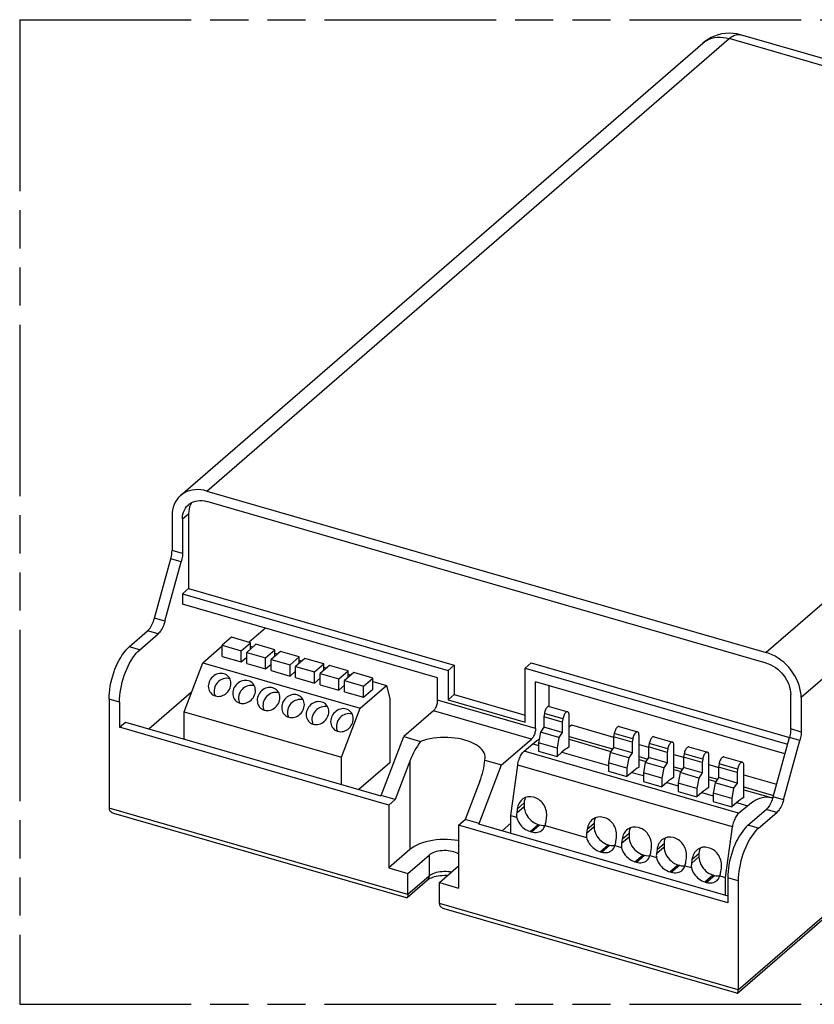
# Model space of a CAD drawing. Header units: millimetres. Extents: x 0 to 210, y 0 to 297.
# Tile 4 of 7: x 50 to 90, y 207 to 257. Entities that reach past the tile are written whole.
import ezdxf

# ---------------------------------------------------------------- set-up
doc = ezdxf.new("R2010")
doc.units = ezdxf.units.MM
doc.header["$LTSCALE"] = 19.36
doc.linetypes.add('PHANTOM', pattern=[0.8, 0.45, -0.05, 0.1, -0.05, 0.1, -0.05])
doc.layers.get('0').update_dxf_attribs({"linetype": 'CONTINUOUS'})
doc.layers.add('DEFAULT_3', color=7, linetype='PHANTOM')

msp = doc.modelspace()

# ---------------------------------------------------------------- linework, layer by layer
at = {"color": 7, "linetype": 'Continuous'}
for p, q in [((57.92715, 233.05343), (84.45415, 256.02649)), ((96.66745, 253.47228), (86.36476, 256.44641)), ((59.26919, 233.27913), (87.67483, 225.07913)), ((86.21555, 207.78524), (115.89052, 233.48451)), ((87.67483, 224.54653), (59.26919, 232.74653)), ((57.49384, 232.01628), (57.49384, 230.26702)), ((58.33395, 232.12883), (58.33395, 228.32958)), ((58.02645, 231.86253), (58.02645, 230.11327)), ((56.6023, 226.82006), (57.43154, 229.83675)), ((57.1349, 226.66631), (57.96415, 229.683)), ((58.02645, 228.06328), (58.33395, 228.32958)), ((58.02645, 228.06328), (58.02645, 227.53067)), ((58.02645, 228.06328), (71.51912, 224.16828)), ((58.33395, 228.32958), (71.82662, 224.43458)), ((70.98652, 223.78942), (58.02645, 227.53067)), ((55.32084, 225.37646), (56.2546, 226.18512)), ((55.85345, 225.22271), (56.7872, 226.03137)), ((62.2392, 226.31455), (61.41083, 225.59716)), ((60.51557, 225.8556), (60.04407, 225.44727)), ((61.47426, 225.57885), (60.51557, 225.8556)), ((61.00276, 225.17052), (61.47426, 225.57885)), ((61.47426, 225.25085), (61.47426, 225.57885)), ((59.06439, 224.56374), (60.04407, 225.41216)), ((60.04407, 224.87916), (60.04407, 225.44727)), ((60.04407, 225.44727), (61.00276, 225.17052)), ((61.00276, 224.60241), (61.00276, 225.17052)), ((61.75831, 225.49685), (61.28681, 225.08852)), ((61.28681, 224.52041), (61.28681, 225.08852)), ((61.28681, 225.08852), (62.2455, 224.81177)), ((61.47426, 225.40671), (61.60923, 225.36774)), ((62.717, 225.2201), (61.75831, 225.49685)), ((62.2455, 224.81177), (62.717, 225.2201)), ((63.00106, 225.1381), (62.52956, 224.72977)), ((62.717, 224.8921), (62.717, 225.2201)), ((62.717, 225.04796), (62.85198, 225.00899)), ((63.95975, 224.86135), (63.00106, 225.1381)), ((58.10648, 222.07499), (59.06439, 224.56374)), ((59.06439, 224.56374), (67.05348, 222.25749)), ((60.04407, 224.87916), (61.00276, 224.60241)), ((61.00276, 224.60241), (61.28681, 224.84841)), ((61.28681, 224.52041), (62.2455, 224.24366)), ((62.2455, 224.24366), (62.2455, 224.81177)), ((62.52956, 224.16166), (62.52956, 224.72977)), ((62.52956, 224.72977), (63.48825, 224.45302)), ((63.48825, 224.45302), (63.95975, 224.86135)), ((64.24381, 224.77935), (63.77231, 224.37102)), ((63.95975, 224.53335), (63.95975, 224.86135)), ((63.95975, 224.68921), (64.09473, 224.65024)), ((65.2025, 224.5026), (64.24381, 224.77935)), ((64.731, 224.09427), (65.2025, 224.5026)), ((65.2025, 224.1746), (65.2025, 224.5026)), ((75.4249, 224.28352), (75.7324, 224.54983)), ((75.7324, 224.54983), (88.85423, 220.76188)), ((62.2455, 224.24366), (62.52956, 224.48966)), ((62.52956, 224.16166), (63.48825, 223.88491)), ((63.48825, 223.88491), (63.48825, 224.45302)), ((63.48825, 223.88491), (63.77231, 224.13091)), ((63.77231, 223.80291), (63.77231, 224.37102)), ((63.77231, 224.37102), (64.731, 224.09427)), ((64.731, 223.52616), (64.731, 224.09427)), ((65.48655, 224.4206), (65.01505, 224.01227)), ((65.01505, 223.44416), (65.01505, 224.01227)), ((65.01505, 224.01227), (65.97374, 223.73552)), ((65.2025, 224.33046), (65.33747, 224.29149)), ((66.44524, 224.14385), (65.48655, 224.4206)), ((65.97374, 223.73552), (66.44524, 224.14385)), ((66.7293, 224.06185), (66.2578, 223.65352)), ((66.44524, 223.81585), (66.44524, 224.14385)), ((67.68799, 223.7851), (66.7293, 224.06185)), ((71.51912, 224.16828), (71.82662, 224.43458)), ((71.51912, 224.16828), (71.51912, 222.67698)), ((71.82662, 224.43458), (71.82662, 222.94328)), ((75.4249, 224.28352), (88.76385, 220.4329)), ((75.4249, 221.54948), (75.4249, 224.28352)), ((63.77231, 223.80291), (64.731, 223.52616)), ((64.731, 223.52616), (65.01505, 223.77216)), ((65.97374, 223.16741), (65.97374, 223.73552)), ((66.2578, 223.08541), (66.2578, 223.65352)), ((66.2578, 223.65352), (67.21649, 223.37677)), ((66.44524, 223.97171), (66.58022, 223.93274)), ((67.21649, 223.37677), (67.68799, 223.7851)), ((67.68799, 223.21699), (67.68799, 223.7851)), ((67.68799, 223.61296), (68.38598, 223.41147)), ((70.98652, 222.65319), (70.98652, 223.78942)), ((88.6282, 219.93945), (75.9575, 223.59717)), ((75.9575, 221.21819), (75.9575, 223.59717)), ((58.48783, 223.06577), (56.3352, 221.20154)), ((65.01505, 223.44416), (65.97374, 223.16741)), ((65.97374, 223.16741), (66.2578, 223.41341)), ((66.2578, 223.08541), (67.21649, 222.80866)), ((67.05348, 222.25749), (68.38598, 223.41147)), ((67.21649, 222.80866), (67.21649, 223.37677)), ((67.21649, 222.80866), (67.68799, 223.21699)), ((68.38598, 223.41147), (68.55556, 222.75133)), ((76.6545, 222.34189), (76.6545, 223.39596)), ((54.29584, 222.71343), (54.29584, 217.17434)), ((54.82845, 222.55968), (54.82845, 221.28143)), ((68.55556, 222.75133), (68.55556, 219.48468)), ((71.51912, 222.67698), (71.82662, 222.94328)), ((71.51912, 222.67698), (75.4249, 221.54948)), ((71.82662, 222.94328), (75.4249, 221.90455)), ((88.91757, 221.19577), (88.91757, 222.94503)), ((89.45018, 222.79128), (89.45018, 221.04202)), ((58.10648, 220.69022), (58.10648, 222.07499)), ((58.10648, 222.07499), (66.09556, 219.76874)), ((66.09556, 219.76874), (67.05348, 222.25749)), ((70.78152, 222.12059), (69.26452, 220.80683)), ((76.65047, 222.34191), (77.59141, 222.07028)), ((54.82845, 221.28143), (55.13595, 221.54773)), ((55.13595, 221.54773), (68.09602, 217.80648)), ((76.40539, 221.99047), (76.375, 221.81953)), ((77.31594, 221.5479), (76.375, 221.81953)), ((76.375, 221.81953), (76.375, 221.28692)), ((77.34633, 221.71884), (77.31594, 221.5479)), ((77.31594, 221.5479), (77.31594, 221.01529)), ((77.66444, 220.28169), (77.66444, 221.89718)), ((68.49866, 217.33518), (54.82845, 221.28143)), ((76.20252, 221.02881), (76.1085, 220.49997)), ((76.375, 221.28692), (76.20252, 221.02881)), ((77.14346, 220.75719), (76.20252, 221.02881)), ((77.31594, 221.01529), (76.375, 221.28692)), ((77.31594, 221.01529), (77.14346, 220.75719)), ((77.66444, 221.30097), (77.78102, 221.40193)), ((77.78102, 221.40193), (79.92258, 220.78372)), ((80.20117, 221.31691), (81.14211, 221.04528)), ((68.11652, 217.82424), (69.26452, 220.80683)), ((69.26452, 220.80683), (70.11524, 220.56125)), ((74.2355, 219.37183), (75.7525, 220.68559)), ((77.14346, 220.75719), (77.04944, 220.22835)), ((77.66444, 220.67428), (79.79103, 220.06039)), ((79.95609, 220.96547), (79.9257, 220.79453)), ((80.86664, 220.5229), (79.9257, 220.79453)), ((79.9257, 220.79453), (79.9257, 220.26192)), ((80.89703, 220.69384), (80.86664, 220.5229)), ((80.86664, 220.5229), (80.86664, 219.99029)), ((81.21514, 219.25669), (81.21514, 220.87218)), ((81.97653, 220.80441), (82.91746, 220.53278)), ((88.02603, 217.74881), (88.85527, 220.7655)), ((88.55864, 217.59506), (89.38788, 220.61175)), ((75.37272, 220.06193), (75.81804, 220.44759)), ((77.04944, 220.22835), (76.1085, 220.49997)), ((76.1085, 220.49997), (76.1085, 220.07389)), ((76.1085, 220.07389), (77.04944, 219.80226)), ((77.04944, 220.22835), (77.04944, 219.80226)), ((77.30046, 220.01965), (77.04944, 219.80226)), ((79.75322, 220.00381), (79.6592, 219.47497)), ((79.9257, 220.26192), (79.75322, 220.00381)), ((80.69416, 219.73219), (79.75322, 220.00381)), ((80.86664, 219.99029), (79.9257, 220.26192)), ((81.21514, 220.41059), (81.69794, 220.27122)), ((81.73145, 220.45297), (81.70106, 220.28203)), ((82.64199, 220.0104), (81.70106, 220.28203)), ((81.70106, 220.28203), (81.70106, 219.74942)), ((82.67238, 220.18134), (82.64199, 220.0104)), ((82.64199, 220.0104), (82.64199, 219.47779)), ((82.99049, 218.74419), (82.99049, 220.35968)), ((83.75188, 220.29191), (84.69282, 220.02028)), ((66.09556, 218.38397), (66.09556, 219.76874)), ((69.57491, 219.56325), (68.82666, 217.61924)), ((73.38478, 219.61741), (74.2355, 219.37183)), ((80.69416, 219.73219), (80.60014, 219.20335)), ((80.86664, 219.99029), (80.69416, 219.73219)), ((81.21514, 219.64928), (81.56638, 219.54789)), ((81.70106, 219.74942), (81.52858, 219.49131)), ((82.64199, 219.47779), (81.70106, 219.74942)), ((82.99049, 219.89809), (83.47329, 219.75872)), ((83.5068, 219.94047), (83.47641, 219.76953)), ((84.41734, 219.4979), (83.47641, 219.76953)), ((83.47641, 219.76953), (83.47641, 219.23692)), ((84.44773, 219.66884), (84.41734, 219.4979)), ((84.76584, 218.23169), (84.76584, 219.84718)), ((85.52723, 219.77941), (86.46817, 219.50778)), ((68.55556, 219.48468), (66.98731, 218.12654)), ((73.0875, 216.38924), (74.2355, 219.37183)), ((74.70602, 216.80182), (75.0559, 219.36648)), ((80.60014, 219.20335), (79.6592, 219.47497)), ((79.6592, 219.47497), (79.6592, 219.04889)), ((79.6592, 219.04889), (80.60014, 218.77726)), ((80.60014, 219.20335), (80.60014, 218.77726)), ((81.52858, 219.49131), (81.43456, 218.96247)), ((82.46951, 219.21969), (81.52858, 219.49131)), ((82.46951, 219.21969), (82.37549, 218.69085)), ((82.64199, 219.47779), (82.46951, 219.21969)), ((82.99049, 219.13678), (83.34173, 219.03539)), ((83.47641, 219.23692), (83.30393, 218.97881)), ((84.41734, 218.96529), (83.47641, 219.23692)), ((84.41734, 219.4979), (84.41734, 218.96529)), ((84.76584, 219.38559), (85.24864, 219.24622)), ((85.28215, 219.42797), (85.25176, 219.25703)), ((86.1927, 218.9854), (85.25176, 219.25703)), ((85.25176, 219.25703), (85.25176, 218.72442)), ((86.22309, 219.15634), (86.1927, 218.9854)), ((86.5412, 217.71919), (86.5412, 219.33468)), ((73.12561, 218.53825), (72.37736, 216.59424)), ((80.85116, 218.99465), (80.60014, 218.77726)), ((82.37549, 218.69085), (81.43456, 218.96247)), ((81.43456, 218.96247), (81.43456, 218.53639)), ((81.43456, 218.53639), (82.37549, 218.26476)), ((82.37549, 218.69085), (82.37549, 218.26476)), ((83.30393, 218.97881), (83.20991, 218.44997)), ((84.24486, 218.70719), (83.30393, 218.97881)), ((84.24486, 218.70719), (84.15084, 218.17835)), ((84.41734, 218.96529), (84.24486, 218.70719)), ((84.76584, 218.62428), (85.11709, 218.52289)), ((85.25176, 218.72442), (85.07928, 218.46631)), ((86.1927, 218.45279), (85.25176, 218.72442)), ((86.1927, 218.9854), (86.1927, 218.45279)), ((86.5412, 218.87309), (88.20319, 218.39331)), ((82.62651, 218.48215), (82.37549, 218.26476)), ((84.15084, 218.17835), (83.20991, 218.44997)), ((83.20991, 218.44997), (83.20991, 218.02389)), ((83.20991, 218.02389), (84.15084, 217.75226)), ((84.15084, 218.17835), (84.15084, 217.75226)), ((85.07928, 218.46631), (84.98526, 217.93747)), ((86.02022, 218.19469), (85.07928, 218.46631)), ((86.02022, 218.19469), (85.9262, 217.66585)), ((86.1927, 218.45279), (86.02022, 218.19469)), ((86.5412, 218.11178), (87.91987, 217.71379)), ((68.09602, 217.80648), (68.11652, 217.82424)), ((68.82666, 217.61924), (68.11652, 217.82424)), ((68.49866, 217.33518), (68.82666, 217.61924)), ((75.91881, 217.71139), (75.8478, 217.73189)), ((84.40186, 217.96965), (84.15084, 217.75226)), ((85.9262, 217.66585), (84.98526, 217.93747)), ((84.98526, 217.93747), (84.98526, 217.51139)), ((84.98526, 217.51139), (85.9262, 217.23976)), ((85.9262, 217.66585), (85.9262, 217.23976)), ((87.73675, 217.74374), (87.95442, 217.70814)), ((68.49866, 217.33518), (68.49866, 214.13955)), ((75.0278, 217.13161), (75.00033, 216.93029)), ((75.38232, 217.43864), (75.38232, 217.2611)), ((86.17722, 217.45715), (85.9262, 217.23976)), ((86.27338, 216.91518), (86.7187, 217.30084)), ((86.74457, 216.30521), (87.67833, 217.11387)), ((69.40828, 212.62172), (54.54524, 216.91231)), ((72.04936, 216.31018), (72.37736, 216.59424)), ((73.0875, 216.38924), (72.37736, 216.59424)), ((74.70602, 216.80182), (74.9958, 216.71817)), ((74.70602, 215.89834), (74.70602, 216.80182)), ((76.49163, 216.49979), (76.51909, 216.70111)), ((79.46952, 216.68639), (79.3985, 216.70689)), ((87.27718, 216.15146), (88.21094, 216.96012)), ((85.71957, 212.36393), (72.04936, 216.31018)), ((72.04936, 216.31018), (72.04936, 213.11455)), ((73.067, 216.37148), (73.0875, 216.38924)), ((73.067, 216.37148), (85.71957, 212.719)), ((74.70602, 216.40614), (74.26625, 216.02529)), ((76.09246, 216.34596), (76.16347, 216.32546)), ((76.44014, 216.30122), (78.5465, 215.69317)), ((78.5785, 216.10661), (78.55104, 215.90529)), ((78.93302, 216.41364), (78.93302, 216.2361)), ((81.24487, 216.17389), (81.17386, 216.19439)), ((85.60668, 213.65507), (85.95656, 216.21973)), ((75.68246, 215.99089), (75.75347, 215.97039)), ((80.04233, 215.47479), (80.0698, 215.67611)), ((80.35386, 215.59411), (80.32639, 215.39279)), ((80.70838, 215.90114), (80.70838, 215.7236)), ((83.02022, 215.66139), (82.94921, 215.68189)), ((69.57491, 215.07161), (68.49866, 214.13955)), ((79.64316, 215.32096), (79.71418, 215.30046)), ((79.99084, 215.27622), (80.32185, 215.18067)), ((81.81769, 214.96229), (81.84515, 215.16361)), ((82.12921, 215.08161), (82.10174, 214.88029)), ((82.48373, 215.38864), (82.48373, 215.2111)), ((84.79557, 215.14889), (84.72456, 215.16939)), ((69.4751, 213.85767), (70.55135, 214.78973)), ((79.23316, 214.96589), (79.30418, 214.94539)), ((81.41852, 214.80846), (81.48953, 214.78796)), ((81.7662, 214.76372), (82.0972, 214.66817)), ((83.59304, 214.44979), (83.6205, 214.65111)), ((83.90456, 214.56911), (83.87709, 214.36779)), ((84.25908, 214.87614), (84.25908, 214.6986)), ((68.49866, 214.13955), (69.4751, 213.85767)), ((71.07292, 213.39642), (72.04936, 214.24205)), ((81.00852, 214.45339), (81.07953, 214.43289)), ((83.19387, 214.29596), (83.26488, 214.27546)), ((83.54155, 214.25122), (83.87256, 214.15567)), ((85.36839, 213.93729), (85.39586, 214.13861)), ((70.46469, 213.51709), (69.43847, 212.62836)), ((69.4751, 212.79246), (69.4751, 213.85767)), ((82.78387, 213.94089), (82.85488, 213.92039)), ((84.96922, 213.78346), (85.04024, 213.76296)), ((85.3169, 213.73872), (85.60668, 213.65507)), ((85.60668, 212.75159), (85.60668, 213.65507)), ((85.71957, 213.64218), (85.71957, 212.36393)), ((71.07292, 213.39642), (72.04936, 213.11455)), ((71.07292, 212.33121), (71.07292, 213.39642)), ((84.55922, 213.42839), (84.63024, 213.40789)), ((86.25218, 213.48843), (86.25218, 207.94934)), ((86.18535, 207.7786), (71.32232, 212.06919))]:
    msp.add_line(p, q, dxfattribs=at)
at = {"color": 9, "linetype": 'Continuous'}
for p, q in [((59.26919, 233.27913), (85.79619, 256.25219)), ((95.88789, 253.33896), (85.79619, 256.25219)), ((114.20183, 248.05219), (87.67483, 225.07913)), ((115.97718, 245.76434), (89.45018, 222.79128)), ((86.25218, 207.94934), (115.97718, 233.69194)), ((58.02645, 231.86253), (58.33395, 232.12883)), ((58.02645, 230.11327), (57.49384, 230.26702)), ((57.96415, 229.683), (57.43154, 229.83675)), ((57.1349, 226.66631), (56.6023, 226.82006)), ((56.7872, 226.03137), (56.2546, 226.18512)), ((55.85345, 225.22271), (55.32084, 225.37646)), ((54.82845, 222.55968), (54.29584, 222.71343)), ((75.9575, 221.21819), (70.98652, 222.65319)), ((75.7525, 220.68559), (70.78152, 222.12059)), ((77.34633, 221.71884), (76.40539, 221.99047)), ((89.45018, 221.04202), (88.91757, 221.19577)), ((77.66444, 220.81762), (79.87133, 220.18055)), ((80.89703, 220.69384), (79.95609, 220.96547)), ((89.38788, 220.61175), (88.85527, 220.7655)), ((86.27338, 216.91518), (75.37272, 220.06193)), ((75.81804, 220.44759), (76.1085, 220.36374)), ((77.30046, 220.01965), (79.6592, 219.33874)), ((82.67238, 220.18134), (81.73145, 220.45297)), ((69.57491, 219.56325), (69.57491, 215.07161)), ((81.21514, 219.79262), (81.64668, 219.66805)), ((84.44773, 219.66884), (83.5068, 219.94047)), ((85.95656, 216.21973), (75.0559, 219.36648)), ((82.99049, 219.28012), (83.42203, 219.15555)), ((86.22309, 219.15634), (85.28215, 219.42797)), ((80.85116, 218.99465), (81.43456, 218.82624)), ((84.76584, 218.76762), (85.19738, 218.64305)), ((82.62651, 218.48215), (83.20991, 218.31374)), ((86.5412, 218.25512), (88.04581, 217.82078)), ((84.40186, 217.96965), (84.98526, 217.80124)), ((88.55864, 217.59506), (88.02603, 217.74881)), ((69.4751, 212.79246), (54.29584, 217.17434)), ((75.00033, 216.93029), (75.38232, 217.2611)), ((75.0278, 217.13161), (75.38232, 217.43864)), ((86.17722, 217.45715), (86.7187, 217.30084)), ((88.21094, 216.96012), (87.67833, 217.11387)), ((75.68246, 215.99089), (76.09246, 216.34596)), ((75.75347, 215.97039), (76.16347, 216.32546)), ((78.55104, 215.90529), (78.93302, 216.2361)), ((78.5785, 216.10661), (78.93302, 216.41364)), ((87.27718, 216.15146), (86.74457, 216.30521)), ((80.32639, 215.39279), (80.70838, 215.7236)), ((80.35386, 215.59411), (80.70838, 215.90114)), ((79.23316, 214.96589), (79.64316, 215.32096)), ((79.30418, 214.94539), (79.71418, 215.30046)), ((82.10174, 214.88029), (82.48373, 215.2111)), ((82.12921, 215.08161), (82.48373, 215.38864)), ((70.55135, 214.78973), (70.55135, 213.72452)), ((81.00852, 214.45339), (81.41852, 214.80846)), ((81.07953, 214.43289), (81.48953, 214.78796)), ((83.87709, 214.36779), (84.25908, 214.6986)), ((83.90456, 214.56911), (84.25908, 214.87614)), ((82.78387, 213.94089), (83.19387, 214.29596)), ((82.85488, 213.92039), (83.26488, 214.27546)), ((70.55135, 213.72452), (69.4751, 212.79246)), ((84.55922, 213.42839), (84.96922, 213.78346)), ((84.63024, 213.40789), (85.04024, 213.76296)), ((86.25218, 213.48843), (85.71957, 213.64218)), ((86.25218, 207.94934), (71.07292, 212.33121))]:
    msp.add_line(p, q, dxfattribs=at)
at = {"color": 7, "linetype": 'Continuous'}
for points in [[(86.36476, 256.44641), (86.18255, 256.4901), (85.99491, 256.51718), (85.80304, 256.52682), (85.61014, 256.51837), (85.41904, 256.49184), (85.23153, 256.44753), (85.04933, 256.38595), (84.87423, 256.30782), (84.70758, 256.21391), (84.55098, 256.10531), (84.45411, 256.02645)], [(57.92716, 233.05343), (57.9092, 233.03755), (57.81494, 232.94186), (57.73169, 232.83529), (57.66021, 232.71853), (57.60091, 232.59258), (57.55437, 232.45829), (57.52081, 232.31678), (57.50069, 232.16962), (57.49384, 232.01628)], [(59.26919, 233.27913), (59.11388, 233.31712), (58.96091, 233.34115), (58.80971, 233.35124), (58.66199, 233.34735), (58.51891, 233.32935), (58.38152, 233.29753), (58.25092, 233.25198), (58.12802, 233.19321), (58.01386, 233.1215), (57.92716, 233.05343)], [(58.02645, 231.86253), (58.03253, 231.98316), (58.05033, 232.09808), (58.08, 232.20781), (58.12105, 232.3108), (58.17323, 232.40596), (58.23589, 232.4925), (58.30857, 232.56945), (58.32979, 232.5885)], [(58.32979, 232.5885), (58.39044, 232.63621), (58.48083, 232.69198), (58.57876, 232.7364), (58.68339, 232.76885), (58.79362, 232.78921), (58.90846, 232.79711), (59.02675, 232.79264), (59.14681, 232.77577), (59.26919, 232.74653)], [(58.42855, 232.5771), (58.3875, 232.47411), (58.35783, 232.36439), (58.34003, 232.24946), (58.33395, 232.12883)], [(58.50193, 232.70155), (58.48073, 232.67227), (58.42855, 232.5771)], [(57.43154, 229.83675), (57.45029, 229.91086), (57.46575, 229.98435), (57.47795, 230.05752), (57.48676, 230.12944), (57.49204, 230.19917), (57.49384, 230.26702)], [(58.02645, 230.11327), (58.02465, 230.04542), (58.01936, 229.97569), (58.01055, 229.90377), (57.99835, 229.8306), (57.9829, 229.75711), (57.96415, 229.683)], [(56.2546, 226.18512), (56.29624, 226.22488), (56.33704, 226.27102), (56.3772, 226.32382), (56.41612, 226.38242), (56.45336, 226.44632), (56.48859, 226.51477), (56.52141, 226.58715), (56.55151, 226.66267), (56.57842, 226.74018), (56.6023, 226.82006)], [(57.1349, 226.66631), (57.11103, 226.58643), (57.08411, 226.50892), (57.05401, 226.4334), (57.0212, 226.36102), (56.98597, 226.29257), (56.94872, 226.22867), (56.90981, 226.17007), (56.86965, 226.11727), (56.82885, 226.07113), (56.7872, 226.03137)], [(54.29584, 222.71343), (54.29979, 222.87217), (54.31141, 223.03521), (54.33079, 223.20318), (54.35766, 223.37417), (54.3919, 223.5469), (54.43317, 223.72004), (54.48123, 223.89226), (54.53565, 224.06229), (54.59607, 224.22878), (54.66198, 224.39052), (54.73294, 224.54622), (54.80834, 224.69477), (54.88767, 224.83495), (54.97027, 224.96579), (55.05556, 225.08619), (55.14285, 225.19535), (55.23117, 225.29196), (55.32084, 225.37646)], [(54.82845, 222.55968), (54.8324, 222.71841), (54.84402, 222.88144), (54.86339, 223.04942), (54.89026, 223.22041), (54.9245, 223.39314), (54.96577, 223.56628), (55.01384, 223.73852), (55.06826, 223.90855), (55.12869, 224.07506), (55.1946, 224.23681), (55.26556, 224.39251), (55.34097, 224.54106), (55.4203, 224.68124), (55.5029, 224.81208), (55.58818, 224.93247), (55.67548, 225.04162), (55.76379, 225.13822), (55.85345, 225.22271)], [(89.45018, 222.79128), (89.44333, 222.94857), (89.42321, 223.10735), (89.38965, 223.26824), (89.34311, 223.42939), (89.28381, 223.58959), (89.21233, 223.74762), (89.12908, 223.90225), (89.03483, 224.05236), (88.93016, 224.19673), (88.816, 224.33435), (88.6931, 224.46408), (88.5625, 224.58503), (88.42511, 224.69617), (88.28203, 224.79678), (88.13431, 224.88596), (87.98311, 224.96317), (87.83014, 225.02745), (87.67483, 225.07913)], [(87.67483, 224.54653), (87.79722, 224.50511), (87.91727, 224.45266), (88.03556, 224.38884), (88.15041, 224.31464), (88.26063, 224.23064), (88.36526, 224.13777), (88.46319, 224.03682), (88.55358, 223.92886), (88.63545, 223.81483), (88.70813, 223.69592), (88.77079, 223.57321), (88.82297, 223.44792), (88.86402, 223.32123), (88.89369, 223.19437), (88.91149, 223.06917), (88.91757, 222.94503)], [(60.31533, 223.90145), (60.26064, 223.94248), (60.19782, 223.97656), (60.1302, 224.00152), (60.0588, 224.01669), (59.98494, 224.02206), (59.90983, 224.01729), (59.83476, 224.00271), (59.76105, 223.97832), (59.6899, 223.94478), (59.62261, 223.90243), (59.56023, 223.85221), (59.50395, 223.7948), (59.45458, 223.73133), (59.41346, 223.66335), (59.38015, 223.59036)], [(59.38015, 223.59036), (59.35623, 223.51465), (59.34203, 223.43891), (59.33755, 223.36248), (59.34279, 223.2873), (59.35791, 223.21471), (59.3824, 223.14587), (59.41608, 223.08207), (59.45815, 223.02425), (59.51019, 222.97176)], [(60.43365, 223.74528), (60.42008, 223.75036), (60.3421, 223.76658), (60.26124, 223.77079), (60.17921, 223.76327), (60.09766, 223.74381), (60.01822, 223.71315), (59.94259, 223.67159), (59.87217, 223.62029), (59.80859, 223.56001), (59.7529, 223.49221), (59.70693, 223.41885), (59.67007, 223.33928)], [(60.44537, 223.28286), (60.46929, 223.35856), (60.48349, 223.43431), (60.48797, 223.51073), (60.48273, 223.58591), (60.46761, 223.6585), (60.44312, 223.72734), (60.40944, 223.79115), (60.36737, 223.84896), (60.31533, 223.90145)], [(61.55807, 223.5427), (61.50338, 223.58373), (61.44057, 223.61781), (61.37294, 223.64277), (61.30155, 223.65794), (61.22768, 223.66331), (61.15257, 223.65854), (61.07751, 223.64396), (61.0038, 223.61957), (60.93265, 223.58603), (60.86536, 223.54368), (60.80297, 223.49346), (60.7467, 223.43605), (60.69733, 223.37258), (60.65621, 223.3046), (60.6229, 223.23161)], [(61.68811, 222.92411), (61.71204, 222.99981), (61.72624, 223.07556), (61.73072, 223.15198), (61.72547, 223.22716), (61.71036, 223.29975), (61.68587, 223.36859), (61.65219, 223.4324), (61.61011, 223.49021), (61.55807, 223.5427)], [(59.51019, 222.97176), (59.56489, 222.93074), (59.6277, 222.89665), (59.69532, 222.87169), (59.76672, 222.85652), (59.84058, 222.85115), (59.9157, 222.85592), (59.99076, 222.8705), (60.06447, 222.89489), (60.13562, 222.92843), (60.20291, 222.97078), (60.26529, 223.021), (60.32157, 223.07842), (60.37094, 223.14188), (60.41206, 223.20986), (60.44537, 223.28286)], [(59.67007, 223.33928), (59.64443, 223.25647), (59.63038, 223.1739), (59.62796, 223.09073), (59.63706, 223.00946), (59.65785, 222.93183), (59.68199, 222.87661)], [(60.6229, 223.23161), (60.59897, 223.1559), (60.58477, 223.08016), (60.5803, 223.00373), (60.58554, 222.92855), (60.60066, 222.85596), (60.62515, 222.78712), (60.65883, 222.72332), (60.7009, 222.6655), (60.75294, 222.61301)], [(61.6764, 223.38653), (61.66282, 223.39161), (61.58484, 223.40783), (61.50399, 223.41204), (61.42195, 223.40452), (61.34041, 223.38506), (61.26096, 223.3544), (61.18533, 223.31284), (61.11492, 223.26154), (61.05133, 223.20126), (60.99565, 223.13346), (60.94968, 223.0601), (60.91281, 222.98053)], [(62.80082, 223.18395), (62.74613, 223.22498), (62.68332, 223.25906), (62.61569, 223.28402), (62.54429, 223.29919), (62.47043, 223.30456), (62.39532, 223.29979), (62.32025, 223.28521), (62.24654, 223.26082), (62.17539, 223.22728), (62.10811, 223.18493), (62.04572, 223.13471), (61.98944, 223.0773), (61.94007, 223.01383), (61.89896, 222.94585), (61.86565, 222.87286)], [(62.91914, 223.02778), (62.90557, 223.03286), (62.82759, 223.04908), (62.74673, 223.05329), (62.6647, 223.04577), (62.58315, 223.02631), (62.50371, 222.99565), (62.42808, 222.95409), (62.35766, 222.90279), (62.29408, 222.84251), (62.23839, 222.77471), (62.19242, 222.70135), (62.15556, 222.62178)], [(62.93086, 222.56536), (62.95478, 222.64106), (62.96899, 222.71681), (62.97346, 222.79323), (62.96822, 222.86841), (62.9531, 222.941), (62.92861, 223.00984), (62.89493, 223.07365), (62.85286, 223.13146), (62.80082, 223.18395)], [(60.75294, 222.61301), (60.80763, 222.57199), (60.87044, 222.5379), (60.93807, 222.51294), (61.00947, 222.49777), (61.08333, 222.4924), (61.15844, 222.49717), (61.2335, 222.51175), (61.30722, 222.53614), (61.37837, 222.56968), (61.44565, 222.61203), (61.50804, 222.66225), (61.56432, 222.71967), (61.61369, 222.78313), (61.6548, 222.85111), (61.68811, 222.92411)], [(60.91281, 222.98053), (60.88718, 222.89772), (60.87313, 222.81515), (60.87071, 222.73198), (60.87981, 222.65071), (60.9006, 222.57308), (60.92474, 222.51786)], [(61.86565, 222.87286), (61.84172, 222.79715), (61.82752, 222.72141), (61.82304, 222.64498), (61.82829, 222.5698), (61.8434, 222.49721), (61.86789, 222.42837), (61.90157, 222.36457), (61.94365, 222.30675), (61.99568, 222.25426)], [(61.99568, 222.25426), (62.05038, 222.21324), (62.11319, 222.17915), (62.18082, 222.15419), (62.25221, 222.13902), (62.32608, 222.13365), (62.40119, 222.13842), (62.47625, 222.153), (62.54996, 222.17739), (62.62111, 222.21093), (62.6884, 222.25328), (62.75079, 222.3035), (62.80706, 222.36092), (62.85643, 222.42438), (62.89755, 222.49236), (62.93086, 222.56536)], [(62.15556, 222.62178), (62.12992, 222.53897), (62.11588, 222.4564), (62.11345, 222.37323), (62.12256, 222.29196), (62.14334, 222.21433), (62.16748, 222.15911)], [(63.10839, 222.51411), (63.08447, 222.4384), (63.07027, 222.36266), (63.06579, 222.28623), (63.07103, 222.21105), (63.08615, 222.13846), (63.11064, 222.06962), (63.14432, 222.00582), (63.18639, 221.948), (63.23843, 221.89551)], [(64.04357, 222.8252), (63.98887, 222.86623), (63.92606, 222.90031), (63.85843, 222.92527), (63.78704, 222.94044), (63.71318, 222.94581), (63.63806, 222.94104), (63.563, 222.92646), (63.48929, 222.90207), (63.41814, 222.86853), (63.35085, 222.82618), (63.28847, 222.77596), (63.23219, 222.71855), (63.18282, 222.65508), (63.1417, 222.5871), (63.10839, 222.51411)], [(64.16189, 222.66903), (64.14831, 222.67411), (64.07034, 222.69033), (63.98948, 222.69454), (63.90745, 222.68702), (63.8259, 222.66756), (63.74646, 222.6369), (63.67083, 222.59534), (63.60041, 222.54404), (63.53683, 222.48376), (63.48114, 222.41596), (63.43517, 222.3426), (63.39831, 222.26303)], [(64.17361, 222.20661), (64.19753, 222.28231), (64.21173, 222.35806), (64.21621, 222.43448), (64.21097, 222.50966), (64.19585, 222.58225), (64.17136, 222.65109), (64.13768, 222.7149), (64.09561, 222.77271), (64.04357, 222.8252)], [(65.28631, 222.46645), (65.23162, 222.50748), (65.16881, 222.54156), (65.10118, 222.56652), (65.02979, 222.58169), (64.95592, 222.58706), (64.88081, 222.58229), (64.80575, 222.56771), (64.73204, 222.54332), (64.66089, 222.50978), (64.5936, 222.46743), (64.53121, 222.41721), (64.47494, 222.3598), (64.42556, 222.29633), (64.38445, 222.22835), (64.35114, 222.15536)], [(70.78152, 222.12059), (70.8085, 222.14708), (70.83458, 222.17864), (70.85996, 222.21559), (70.88402, 222.25693), (70.9063, 222.30206), (70.92647, 222.35012), (70.94414, 222.40036), (70.95905, 222.45187), (70.97089, 222.5038), (70.97953, 222.55525), (70.98471, 222.6049), (70.98652, 222.65319)], [(63.23843, 221.89551), (63.29312, 221.85449), (63.35594, 221.8204), (63.42356, 221.79544), (63.49496, 221.78027), (63.56882, 221.7749), (63.64393, 221.77967), (63.719, 221.79425), (63.79271, 221.81864), (63.86386, 221.85218), (63.93115, 221.89453), (63.99353, 221.94475), (64.04981, 222.00217), (64.09918, 222.06563), (64.1403, 222.13361), (64.17361, 222.20661)], [(63.39831, 222.26303), (63.37267, 222.18022), (63.35862, 222.09765), (63.3562, 222.01448), (63.3653, 221.93321), (63.38609, 221.85558), (63.41023, 221.80036)], [(64.35114, 222.15536), (64.32721, 222.07965), (64.31301, 222.00391), (64.30854, 221.92748), (64.31378, 221.8523), (64.3289, 221.77971), (64.35339, 221.71087), (64.38707, 221.64707), (64.42914, 221.58925), (64.48118, 221.53676)], [(65.40464, 222.31028), (65.39106, 222.31536), (65.31308, 222.33158), (65.23223, 222.33579), (65.15019, 222.32827), (65.06865, 222.30881), (64.9892, 222.27815), (64.91357, 222.23659), (64.84316, 222.18529), (64.77957, 222.12501), (64.72389, 222.05721), (64.67792, 221.98385), (64.64105, 221.90428)], [(65.41635, 221.84786), (65.44028, 221.92356), (65.45448, 221.99931), (65.45896, 222.07573), (65.45371, 222.15091), (65.4386, 222.2235), (65.4141, 222.29234), (65.38042, 222.35615), (65.33835, 222.41396), (65.28631, 222.46645)], [(66.52906, 222.1077), (66.47437, 222.14873), (66.41156, 222.18281), (66.34393, 222.20777), (66.27253, 222.22294), (66.19867, 222.22831), (66.12356, 222.22354), (66.04849, 222.20896), (65.97478, 222.18457), (65.90363, 222.15103), (65.83635, 222.10868), (65.77396, 222.05846), (65.71768, 222.00105), (65.66831, 221.93758), (65.6272, 221.8696), (65.59389, 221.79661)], [(66.6591, 221.48911), (66.68302, 221.56481), (66.69723, 221.64056), (66.7017, 221.71698), (66.69646, 221.79216), (66.68134, 221.86475), (66.65685, 221.93359), (66.62317, 221.9974), (66.5811, 222.05521), (66.52906, 222.1077)], [(76.65046, 222.34189), (76.63591, 222.34422), (76.61259, 222.34151), (76.58797, 222.33111), (76.56268, 222.31353), (76.53731, 222.28894), (76.51246, 222.25816), (76.48877, 222.22173), (76.46674, 222.1807), (76.44698, 222.1359), (76.42988, 222.08853), (76.41609, 222.04023), (76.40539, 221.99047)], [(77.5914, 222.07026), (77.57685, 222.0726), (77.55353, 222.06989), (77.52891, 222.05949), (77.50362, 222.04191), (77.47825, 222.01732), (77.4534, 221.98654), (77.4297, 221.95011), (77.40768, 221.90907), (77.38792, 221.86428), (77.37081, 221.8169), (77.35702, 221.76861), (77.34633, 221.71884)], [(77.66444, 221.89718), (77.66238, 221.9398), (77.6566, 221.97713), (77.64696, 222.0095), (77.63386, 222.03587), (77.6175, 222.05538), (77.59837, 222.06781), (77.5914, 222.07026)], [(64.48118, 221.53676), (64.53587, 221.49574), (64.59868, 221.46165), (64.66631, 221.43669), (64.73771, 221.42152), (64.81157, 221.41615), (64.88668, 221.42092), (64.96174, 221.4355), (65.03546, 221.45989), (65.1066, 221.49343), (65.17389, 221.53578), (65.23628, 221.586), (65.29256, 221.64342), (65.34193, 221.70688), (65.38304, 221.77486), (65.41635, 221.84786)], [(64.64105, 221.90428), (64.61542, 221.82147), (64.60137, 221.7389), (64.59895, 221.65573), (64.60805, 221.57446), (64.62884, 221.49683), (64.65297, 221.44161)], [(65.59389, 221.79661), (65.56996, 221.7209), (65.55576, 221.64516), (65.55128, 221.56873), (65.55652, 221.49355), (65.57164, 221.42096), (65.59613, 221.35212), (65.62981, 221.28832), (65.67189, 221.2305), (65.72392, 221.17801)], [(65.8838, 221.54553), (65.85816, 221.46272), (65.84412, 221.38015), (65.84169, 221.29698), (65.8508, 221.21571), (65.87158, 221.13808), (65.89572, 221.08286)], [(66.64738, 221.95153), (66.63381, 221.95661), (66.55583, 221.97283), (66.47497, 221.97704), (66.39294, 221.96952), (66.31139, 221.95006), (66.23195, 221.9194), (66.15632, 221.87784), (66.0859, 221.82654), (66.02232, 221.76626), (65.96663, 221.69846), (65.92066, 221.6251), (65.8838, 221.54553)], [(65.72392, 221.17801), (65.77862, 221.13699), (65.84143, 221.1029), (65.90906, 221.07794), (65.98045, 221.06277), (66.05431, 221.0574), (66.12943, 221.06217), (66.20449, 221.07675), (66.2782, 221.10114), (66.34935, 221.13468), (66.41664, 221.17703), (66.47902, 221.22725), (66.5353, 221.28467), (66.58467, 221.34813), (66.62579, 221.41611), (66.6591, 221.48911)], [(75.9575, 221.21819), (75.9557, 221.1699), (75.95052, 221.12025), (75.94188, 221.0688), (75.93004, 221.01687), (75.91512, 220.96536), (75.89746, 220.91512), (75.87729, 220.86706), (75.855, 220.82193), (75.83094, 220.78059), (75.80556, 220.74364), (75.77948, 220.71208), (75.7525, 220.68559)], [(80.20117, 221.31689), (80.18662, 221.31922), (80.1633, 221.31651), (80.13868, 221.30611), (80.11338, 221.28853), (80.08801, 221.26394), (80.06317, 221.23316), (80.03947, 221.19673), (80.01744, 221.1557), (79.99768, 221.1109), (79.98058, 221.06353), (79.96679, 221.01523), (79.95609, 220.96547)], [(81.14211, 221.04526), (81.12756, 221.0476), (81.10423, 221.04489), (81.07961, 221.03449), (81.05432, 221.01691), (81.02895, 220.99232), (81.0041, 220.96154), (80.98041, 220.92511), (80.95838, 220.88407), (80.93862, 220.83928), (80.92152, 220.7919), (80.90773, 220.74361), (80.89703, 220.69384)], [(81.21514, 220.87218), (81.21309, 220.9148), (81.20731, 220.95213), (81.19766, 220.9845), (81.18456, 221.01087), (81.1682, 221.03038), (81.14907, 221.04281), (81.14211, 221.04526)], [(88.91757, 221.19577), (88.91577, 221.12792), (88.91049, 221.05819), (88.90168, 220.98627), (88.88948, 220.9131), (88.87403, 220.83961), (88.85527, 220.7655)], [(89.45018, 221.04202), (89.44838, 220.97417), (89.44309, 220.90444), (89.43429, 220.83252), (89.42209, 220.75935), (89.40663, 220.68586), (89.38788, 220.61175)], [(73.40024, 219.74314), (73.39693, 219.80158), (73.37808, 219.89332), (73.34292, 219.98386), (73.29153, 220.07244), (73.22452, 220.15836), (73.14223, 220.24091), (73.04553, 220.31945), (72.93501, 220.3933), (72.81174, 220.46191), (72.67656, 220.52467), (72.53071, 220.58114), (72.37523, 220.63079), (72.21151, 220.67329), (72.04077, 220.70821), (71.86448, 220.73536), (71.684, 220.75444), (71.50084, 220.76537), (71.31645, 220.76797), (71.13233, 220.76233), (70.94999, 220.74838), (70.77088, 220.72635), (70.59648, 220.6963), (70.42815, 220.65859), (70.26797, 220.61362), (70.11524, 220.56125)], [(75.81804, 220.44759), (76.03081, 220.61364), (76.14063, 220.68072)], [(81.97652, 220.80439), (81.96197, 220.80672), (81.93865, 220.80401), (81.91403, 220.79361), (81.88874, 220.77603), (81.86337, 220.75144), (81.83852, 220.72066), (81.81482, 220.68423), (81.7928, 220.6432), (81.77304, 220.5984), (81.75593, 220.55103), (81.74214, 220.50273), (81.73145, 220.45297)], [(82.91746, 220.53276), (82.90291, 220.5351), (82.87958, 220.53239), (82.85496, 220.52199), (82.82967, 220.50441), (82.8043, 220.47982), (82.77946, 220.44904), (82.75576, 220.41261), (82.73373, 220.37157), (82.71397, 220.32678), (82.69687, 220.2794), (82.68308, 220.23111), (82.67238, 220.18134)], [(82.99049, 220.35968), (82.98844, 220.4023), (82.98266, 220.43963), (82.97302, 220.472), (82.95991, 220.49837), (82.94355, 220.51788), (82.92443, 220.53031), (82.91746, 220.53276)], [(75.0559, 219.36648), (75.06711, 219.4354), (75.08178, 219.50419), (75.10001, 219.57326), (75.12146, 219.6414), (75.14592, 219.70777), (75.17305, 219.77161), (75.20257, 219.83213), (75.2341, 219.88866), (75.26729, 219.94045), (75.30173, 219.98699), (75.3368, 220.02738), (75.37272, 220.06193)], [(77.66444, 220.28169), (77.57394, 220.22657), (77.48311, 220.16452), (77.39195, 220.09555), (77.30046, 220.01965)], [(83.75187, 220.29189), (83.73732, 220.29422), (83.714, 220.29151), (83.68938, 220.28111), (83.66409, 220.26353), (83.63872, 220.23894), (83.61387, 220.20816), (83.59018, 220.17173), (83.56815, 220.1307), (83.54839, 220.0859), (83.53128, 220.03853), (83.51749, 219.99023), (83.5068, 219.94047)], [(84.69281, 220.02026), (84.67826, 220.0226), (84.65494, 220.01989), (84.63032, 220.00949), (84.60502, 219.99191), (84.57965, 219.96732), (84.55481, 219.93654), (84.53111, 219.90011), (84.50908, 219.85907), (84.48933, 219.81428), (84.47222, 219.7669), (84.45843, 219.71861), (84.44773, 219.66884)], [(84.76584, 219.84718), (84.76379, 219.8898), (84.75801, 219.92713), (84.74837, 219.9595), (84.73527, 219.98587), (84.7189, 220.00538), (84.69978, 220.01781), (84.69281, 220.02026)], [(73.38478, 219.61741), (73.39912, 219.70973), (73.40024, 219.74314)], [(85.52722, 219.77939), (85.51267, 219.78172), (85.48935, 219.77901), (85.46473, 219.76861), (85.43944, 219.75103), (85.41407, 219.72644), (85.38922, 219.69566), (85.36553, 219.65923), (85.3435, 219.6182), (85.32374, 219.5734), (85.30664, 219.52603), (85.29285, 219.47773), (85.28215, 219.42797)], [(86.46816, 219.50776), (86.45361, 219.5101), (86.43029, 219.50739), (86.40567, 219.49699), (86.38038, 219.47941), (86.35501, 219.45482), (86.33016, 219.42404), (86.30646, 219.38761), (86.28444, 219.34657), (86.26468, 219.30178), (86.24757, 219.2544), (86.23378, 219.20611), (86.22309, 219.15634)], [(86.5412, 219.33468), (86.53915, 219.3773), (86.53337, 219.41463), (86.52372, 219.447), (86.51062, 219.47337), (86.49426, 219.49288), (86.47513, 219.50531), (86.46816, 219.50776)], [(81.21514, 219.25669), (81.12464, 219.20157), (81.03382, 219.13952), (80.94265, 219.07055), (80.85116, 218.99465)], [(82.99049, 218.74419), (82.9, 218.68907), (82.80917, 218.62702), (82.71801, 218.55805), (82.62651, 218.48215)], [(84.76584, 218.23169), (84.67535, 218.17657), (84.58452, 218.11452), (84.49336, 218.04555), (84.40186, 217.96965)], [(75.44789, 217.71468), (75.43645, 217.69474), (75.40652, 217.61545), (75.38858, 217.5303), (75.38232, 217.43864)], [(86.5412, 217.71919), (86.4507, 217.66407), (86.35987, 217.60202), (86.26871, 217.53305), (86.17722, 217.45715)], [(86.7187, 217.30084), (86.93147, 217.46689), (87.14024, 217.59441), (87.34597, 217.68372), (87.54577, 217.73382), (87.73675, 217.74374)], [(88.02603, 217.74881), (88.00215, 217.66893), (87.97524, 217.59142), (87.94514, 217.5159), (87.91232, 217.44352), (87.87709, 217.37507), (87.83985, 217.31117), (87.80093, 217.25257), (87.76077, 217.19977), (87.71997, 217.15363), (87.67833, 217.11387)], [(87.95442, 217.70814), (87.99046, 217.71001), (88.01638, 217.71652)], [(88.55864, 217.59506), (88.53476, 217.51518), (88.50785, 217.43767), (88.47774, 217.36215), (88.44493, 217.28977), (88.4097, 217.22132), (88.37245, 217.15742), (88.33354, 217.09882), (88.29338, 217.04602), (88.25258, 216.99988), (88.21094, 216.96012)], [(54.29584, 217.17434), (54.29838, 217.1404), (54.30653, 217.10672), (54.32032, 217.0738), (54.34005, 217.04199), (54.36606, 217.01164), (54.39816, 216.98345), (54.43619, 216.95805), (54.48005, 216.93578), (54.52963, 216.91707), (54.54526, 216.91231)], [(75.38232, 217.2611), (75.38858, 217.16583), (75.40652, 217.07032), (75.43645, 216.97375), (75.47746, 216.87857), (75.52913, 216.78646), (75.59032, 216.69891), (75.6602, 216.61755), (75.73739, 216.5436), (75.82073, 216.47853), (75.90866, 216.42322), (75.999, 216.3792), (76.09246, 216.34596)], [(74.9958, 216.71817), (75.01988, 216.63691), (75.05148, 216.55736), (75.09086, 216.47906), (75.13725, 216.4034), (75.19022, 216.33132), (75.24903, 216.26363), (75.31306, 216.20121), (75.38148, 216.14471), (75.45353, 216.09493), (75.52829, 216.05233), (75.60445, 216.01774), (75.68246, 215.99089)], [(78.99859, 216.68968), (78.98715, 216.66974), (78.95722, 216.59045), (78.93928, 216.5053), (78.93302, 216.41364)], [(86.27338, 216.91518), (86.23747, 216.88063), (86.20239, 216.84024), (86.16796, 216.7937), (86.13476, 216.74191), (86.10323, 216.68538), (86.07371, 216.62486), (86.04658, 216.56102), (86.02212, 216.49465), (86.00067, 216.42651), (85.98244, 216.35744), (85.96778, 216.28865), (85.95656, 216.21973)], [(75.75347, 215.97039), (75.83148, 215.95221), (75.90765, 215.94282), (75.98241, 215.94226), (76.05446, 215.95044), (76.12287, 215.96744), (76.18691, 215.99288), (76.24571, 216.02663), (76.29029, 216.06067)], [(76.16347, 216.32546), (76.25694, 216.30474), (76.34727, 216.2966), (76.4352, 216.30115)], [(76.29029, 216.06067), (76.29869, 216.06812), (76.34508, 216.117), (76.38446, 216.17256), (76.41606, 216.23386), (76.44014, 216.30122)], [(78.93302, 216.2361), (78.93928, 216.14083), (78.95722, 216.04532), (78.98715, 215.94875), (79.02816, 215.85357), (79.07983, 215.76146), (79.14102, 215.67391), (79.21091, 215.59255), (79.28809, 215.5186), (79.37144, 215.45353), (79.45937, 215.39822), (79.5497, 215.3542), (79.64316, 215.32096)], [(80.77394, 216.17718), (80.7625, 216.15724), (80.73257, 216.07795), (80.71463, 215.9928), (80.70838, 215.90114)], [(86.74457, 216.30521), (86.65491, 216.22072), (86.5666, 216.12412), (86.47931, 216.01497), (86.39403, 215.89458), (86.31142, 215.76374), (86.23209, 215.62356), (86.15669, 215.47501), (86.08573, 215.31931), (86.01981, 215.15756), (85.95938, 214.99105), (85.90496, 214.82102), (85.8569, 214.64878), (85.81563, 214.47564), (85.78139, 214.30291), (85.75452, 214.13192), (85.73514, 213.96394), (85.72352, 213.80091), (85.71957, 213.64218)], [(87.27718, 216.15146), (87.18751, 216.06696), (87.09919, 215.97035), (87.0119, 215.86119), (86.92661, 215.74079), (86.844, 215.60995), (86.76468, 215.46977), (86.68928, 215.32122), (86.61832, 215.16552), (86.55241, 215.00378), (86.49198, 214.83729), (86.43757, 214.66726), (86.3895, 214.49504), (86.34823, 214.3219), (86.31399, 214.14917), (86.28713, 213.97818), (86.26775, 213.81021), (86.25613, 213.64717), (86.25218, 213.48843)], [(72.04936, 215.52218), (72.03157, 215.52578), (71.84985, 215.5532), (71.66473, 215.57198), (71.47695, 215.58215), (71.28721, 215.58356), (71.09799, 215.57632), (70.91172, 215.56038), (70.72919, 215.53594), (70.55134, 215.50301), (70.38022, 215.46209), (70.21792, 215.41354), (70.06526, 215.35774), (69.92332, 215.29498), (69.79343, 215.22596), (69.67751, 215.15161), (69.57491, 215.07161)], [(78.5465, 215.69317), (78.57058, 215.61191), (78.60218, 215.53236), (78.64156, 215.45406), (78.68795, 215.3784), (78.74093, 215.30632), (78.79973, 215.23863), (78.86377, 215.17621), (78.93218, 215.11971), (79.00423, 215.06993), (79.07899, 215.02733), (79.15516, 214.99274), (79.23316, 214.96589)], [(80.70838, 215.7236), (80.71463, 215.62833), (80.73257, 215.53282), (80.7625, 215.43625), (80.80352, 215.34107), (80.85519, 215.24896), (80.91637, 215.16141), (80.98626, 215.08005), (81.06345, 215.0061), (81.14679, 214.94103), (81.23472, 214.88572), (81.32505, 214.8417), (81.41852, 214.80846)], [(82.5493, 215.66468), (82.53786, 215.64474), (82.50793, 215.56545), (82.48998, 215.4803), (82.48373, 215.38864)], [(72.04936, 214.86), (71.97772, 214.89723), (71.89803, 214.93021), (71.81151, 214.95856), (71.71914, 214.98185), (71.62217, 214.99986), (71.52175, 215.01229), (71.4192, 215.01907), (71.31577, 215.02001), (71.21277, 215.01521), (71.11151, 215.00461), (71.01323, 214.98847), (70.91923, 214.96688), (70.8306, 214.94021), (70.74856, 214.9087), (70.67402, 214.87284), (70.60845, 214.83325), (70.55135, 214.78973)], [(79.30418, 214.94539), (79.38219, 214.92721), (79.45835, 214.91782), (79.53311, 214.91726), (79.60516, 214.92544), (79.67358, 214.94244), (79.73761, 214.96788), (79.79642, 215.00163), (79.84099, 215.03567)], [(79.71418, 215.30046), (79.80764, 215.27974), (79.89798, 215.2716), (79.98591, 215.27615)], [(79.84099, 215.03567), (79.84939, 215.04312), (79.89578, 215.092), (79.93516, 215.14756), (79.96676, 215.20886), (79.99084, 215.27622)], [(80.32185, 215.18067), (80.34593, 215.09941), (80.37753, 215.01986), (80.41691, 214.94156), (80.46331, 214.8659), (80.51628, 214.79382), (80.57508, 214.72613), (80.63912, 214.66371), (80.70754, 214.60721), (80.77958, 214.55743), (80.85434, 214.51483), (80.93051, 214.48024), (81.00852, 214.45339)], [(82.48373, 215.2111), (82.48998, 215.11583), (82.50793, 215.02032), (82.53786, 214.92375), (82.57887, 214.82857), (82.63054, 214.73646), (82.69172, 214.64891), (82.76161, 214.56755), (82.8388, 214.4936), (82.92214, 214.42853), (83.01007, 214.37322), (83.1004, 214.3292), (83.19387, 214.29596)], [(84.32465, 215.15218), (84.31321, 215.13224), (84.28328, 215.05295), (84.26534, 214.9678), (84.25908, 214.87614)], [(81.07953, 214.43289), (81.15754, 214.41471), (81.2337, 214.40532), (81.30847, 214.40476), (81.38051, 214.41294), (81.44893, 214.42994), (81.51296, 214.45538), (81.57177, 214.48913), (81.61634, 214.52317)], [(81.48953, 214.78796), (81.583, 214.76724), (81.67333, 214.7591), (81.76126, 214.76365)], [(81.61634, 214.52317), (81.62474, 214.53062), (81.67113, 214.5795), (81.71051, 214.63506), (81.74212, 214.69636), (81.7662, 214.76372)], [(82.0972, 214.66817), (82.12128, 214.58691), (82.15289, 214.50736), (82.19227, 214.42906), (82.23866, 214.3534), (82.29163, 214.28132), (82.35044, 214.21363), (82.41447, 214.15121), (82.48289, 214.09471), (82.55493, 214.04493), (82.6297, 214.00233), (82.70586, 213.96774), (82.78387, 213.94089)], [(84.25908, 214.6986), (84.26534, 214.60333), (84.28328, 214.50782), (84.31321, 214.41125), (84.35422, 214.31607), (84.40589, 214.22396), (84.46708, 214.13641), (84.53696, 214.05505), (84.61415, 213.9811), (84.69749, 213.91603), (84.78542, 213.86072), (84.87576, 213.8167), (84.96922, 213.78346)], [(82.85488, 213.92039), (82.93289, 213.90221), (83.00906, 213.89282), (83.08382, 213.89226), (83.15586, 213.90044), (83.22428, 213.91744), (83.28832, 213.94288), (83.34712, 213.97663), (83.3917, 214.01067)], [(83.26488, 214.27546), (83.35835, 214.25474), (83.44868, 214.2466), (83.53661, 214.25115)], [(83.3917, 214.01067), (83.40009, 214.01812), (83.44649, 214.067), (83.48587, 214.12256), (83.51747, 214.18386), (83.54155, 214.25122)], [(83.87256, 214.15567), (83.89664, 214.07441), (83.92824, 213.99486), (83.96762, 213.91656), (84.01401, 213.8409), (84.06698, 213.76882), (84.12579, 213.70113), (84.18982, 213.63871), (84.25824, 213.58221), (84.33029, 213.53243), (84.40505, 213.48983), (84.48121, 213.45524), (84.55922, 213.42839)], [(71.47662, 213.74604), (71.44573, 213.74812), (71.33431, 213.75009), (71.22305, 213.74654), (71.11375, 213.73758), (71.00825, 213.72349), (70.90823, 213.70472), (70.81534, 213.68194), (70.73097, 213.65598), (70.65624, 213.62782), (70.59205, 213.59862), (70.53872, 213.56955), (70.49646, 213.54199), (70.46469, 213.51709)], [(85.04024, 213.76296), (85.1337, 213.74224), (85.22403, 213.7341), (85.31196, 213.73865)], [(85.16705, 213.49817), (85.17545, 213.50562), (85.22184, 213.5545), (85.26122, 213.61006), (85.29282, 213.67136), (85.3169, 213.73872)], [(84.63024, 213.40789), (84.70824, 213.38971), (84.78441, 213.38032), (84.85917, 213.37976), (84.93122, 213.38794), (84.99963, 213.40494), (85.06367, 213.43038), (85.12248, 213.46413), (85.16705, 213.49817)], [(69.43848, 212.62837), (69.42574, 212.62133), (69.41248, 212.62077), (69.40831, 212.62174)], [(69.4751, 212.79246), (69.47435, 212.75942), (69.47224, 212.72876), (69.46855, 212.70089), (69.46326, 212.6763), (69.45632, 212.65548), (69.44768, 212.63903), (69.43848, 212.62837)], [(71.07292, 212.33121), (71.07546, 212.29727), (71.08361, 212.26359), (71.0974, 212.23068), (71.11713, 212.19887), (71.14314, 212.16851), (71.17524, 212.14033), (71.21327, 212.11492), (71.25713, 212.09265), (71.3067, 212.07394), (71.32233, 212.06918)], [(86.18532, 207.77861), (86.18952, 207.77764), (86.20282, 207.7782), (86.21554, 207.78524)], [(86.21554, 207.78524), (86.22476, 207.7959), (86.23333, 207.81235), (86.24033, 207.83318), (86.24561, 207.85776), (86.24931, 207.88563), (86.25156, 207.91631), (86.25218, 207.94934)]]:
    msp.add_lwpolyline(points, dxfattribs=at)
at = {"color": 9, "linetype": 'Continuous'}
for points in [[(84.45415, 256.02649), (84.54139, 256.09499), (84.65569, 256.16663), (84.77866, 256.22539), (84.90938, 256.27083), (85.04688, 256.30262), (85.19007, 256.32049), (85.33786, 256.32431), (85.48899, 256.31409), (85.64214, 256.28996), (85.79619, 256.25219)], [(85.79619, 256.25219), (85.88553, 256.3228), (85.97418, 256.37936), (86.06148, 256.42144), (86.14676, 256.44872), (86.22938, 256.461), (86.30869, 256.45817), (86.36476, 256.44641)], [(70.46469, 213.51709), (70.47798, 213.52955), (70.50378, 213.56072), (70.52432, 213.59644), (70.53925, 213.63611), (70.54831, 213.67905), (70.55135, 213.72452)], [(71.68167, 213.92362), (71.62217, 213.93465), (71.52176, 213.9471), (71.4192, 213.95386), (71.31577, 213.95482), (71.21277, 213.94999), (71.1115, 213.93943), (71.01323, 213.92326), (70.91921, 213.90169), (70.8306, 213.875), (70.74853, 213.84351), (70.67402, 213.80763), (70.60802, 213.7678), (70.55135, 213.72452)]]:
    msp.add_lwpolyline(points, dxfattribs=at)
at = {"color": 7, "linetype": 'Continuous'}
for centre, major_axis, ratio, start_param, end_param in [((71.35026, 219.05075), (1.18889, 2.60236), 0.64174243, 1.26522754, 1.66585913), ((71.35026, 219.05075), (1.18889, 2.60236), 0.64174243, -1.47573353, -1.07510193), ((75.73794, 216.92661), (-0.24075, 0.80598), 0.84004445, 5.78805856, 7.35885489), ((75.80895, 216.90611), (-0.24075, 0.80598), 0.84004445, -2.06592307, -0.49512674), ((75.71047, 216.72529), (-0.24075, 0.80598), 0.84004445, 1.07566958, 1.33351729), ((79.28864, 215.90161), (-0.24075, 0.80598), 0.84004445, 5.78805856, 7.35885489), ((79.35966, 215.88111), (-0.24075, 0.80598), 0.84004445, -2.06592307, -0.49512674), ((75.78149, 216.70479), (-0.24075, 0.80598), 0.84004445, -2.32377077, -2.06592307), ((81.064, 215.38911), (-0.24075, 0.80598), 0.84004445, 5.78805856, 7.35885489), ((81.13501, 215.36861), (-0.24075, 0.80598), 0.84004445, -2.06592307, -0.49512674), ((79.26118, 215.70029), (-0.24075, 0.80598), 0.84004445, 1.07566958, 1.33351729), ((82.83935, 214.87661), (-0.24075, 0.80598), 0.84004445, 5.78805856, 7.35885489), ((82.91036, 214.85611), (-0.24075, 0.80598), 0.84004445, -2.06592307, -0.49512674), ((79.33219, 215.67979), (-0.24075, 0.80598), 0.84004445, -2.32377077, -2.06592307), ((81.03653, 215.18779), (-0.24075, 0.80598), 0.84004445, 1.07566958, 1.33351729), ((84.6147, 214.36411), (-0.24075, 0.80598), 0.84004445, 5.78805856, 7.35885489), ((84.68571, 214.34361), (-0.24075, 0.80598), 0.84004445, -2.06592307, -0.49512674), ((81.10755, 215.16729), (-0.24075, 0.80598), 0.84004445, -2.32377077, -2.06592307), ((82.81188, 214.67529), (-0.24075, 0.80598), 0.84004445, 1.07566958, 1.33351729), ((82.8829, 214.65479), (-0.24075, 0.80598), 0.84004445, -2.32377077, -2.06592307), ((84.58724, 214.16279), (-0.24075, 0.80598), 0.84004445, 1.07566958, 1.33351729), ((84.65825, 214.14229), (-0.24075, 0.80598), 0.84004445, -2.32377077, -2.06592307)]:
    msp.add_ellipse(centre, major_axis=major_axis, ratio=ratio, start_param=start_param, end_param=end_param, dxfattribs=at)
at = {"layer": 'DEFAULT_3', "color": 91, "linetype": 'PHANTOM', "true_color": 0x80ff80}
for p, q in [((49.75712, 257.21518), (49.75712, 207.21518)), ((49.75712, 257.21518), (149.75712, 257.21518)), ((49.75712, 207.21518), (149.75712, 207.21518))]:
    msp.add_line(p, q, dxfattribs=at)

doc.saveas('drawing.dxf')
